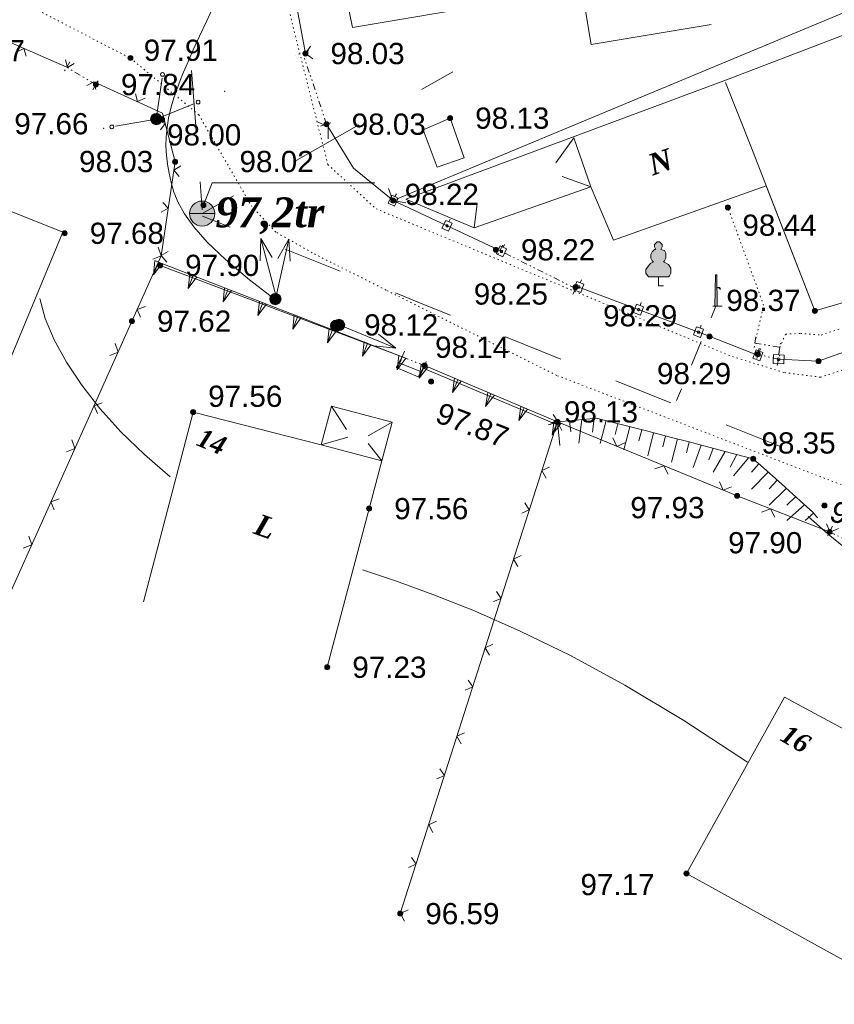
# Model space of a CAD drawing. Header units: millimetres. Extents: x 9396 to 25236, y 15106 to 31102.
# Tile 65 of 256: x 10563 to 10628, y 16249 to 16327. Entities that reach past the tile are written whole.
import ezdxf
from ezdxf.enums import TextEntityAlignment as Align

# ---------------------------------------------------------------- set-up
doc = ezdxf.new("R2010")
doc.units = ezdxf.units.MM
for name, pattern in [('DIVIDE', [1.25, 0.5, -0.25, 0, -0.25, 0, -0.25]), ('DOT', [0.25, 0, -0.25]), ('HIDDEN', [0.375, 0.25, -0.125])]:
    doc.linetypes.add(name, pattern=pattern)
for name, color, linetype, lineweight, true_color in [('1001010', 7, 'Continuous', 9, 0x000000), ('10010110', 7, 'Continuous', 20, 0xa25100), ('10010212', 7, 'Continuous', 9, 0x000000), ('10010230', 7, 'Continuous', 20, 0x000000), ('1060000', 7, 'Continuous', 9, 0x000000), ('1070000', 7, 'DOT', 9, 0x000000), ('2030012', 7, 'Continuous', 9, 0x000000), ('21100200', 7, 'HIDDEN', 0, 0x800080), ('3000105', 7, 'DIVIDE', 9, 0x000000), ('3000113', 7, 'Continuous', 9, 0x000000), ('3000130', 7, 'Continuous', 9, 0x000000), ('3000260', 7, 'Continuous', 9, 0x000000), ('4000210', 7, 'Continuous', 9, 0x000000), ('5010210', 7, 'Continuous', 20, 0x008000), ('5010420', 7, 'Continuous', 9, 0x000000), ('5010530', 7, 'Continuous', 9, 0x000000), ('6011210', 1, 'Continuous', 9, 0xff0000), ('9010110', 7, 'Continuous', 9, 0x000000)]:
    doc.layers.add(name, color=color, linetype=linetype, lineweight=lineweight, true_color=true_color)
doc.styles.add('10', font='timesbi.ttf', dxfattribs={"height": 0.001481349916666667})
doc.styles.add('12', font='timesbi.ttf', dxfattribs={"height": 0.001692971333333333})
doc.styles.add('9', font='timesbi.ttf', dxfattribs={"height": 0.001692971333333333})
doc.styles.add('F2', font='arial.ttf', dxfattribs={"height": 0.001692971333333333})

# ---------------------------------------------------------------- blocks, each defined once
blk = doc.blocks.new('SYMBOL21100200')
at = {"true_color": 0x800080}
h = blk.add_hatch(color=216, dxfattribs=at)
edge = h.paths.add_edge_path()
edge.add_arc((0, 0), 0.1, 0, 360)
at = {"color": 216, "linetype": 'Continuous', "lineweight": 0, "true_color": 0x800080}
blk.add_circle((0, 0), 0.1, dxfattribs=at)
blk = doc.blocks.new('SYMBOL4000210')
at = {"true_color": 0xffffff}
blk.add_hatch(color=7, dxfattribs=at).paths.add_polyline_path([(0.05, 1.75), (-0.05, 1.75), (-0.15, 1.65), (-0.15, 1.55), (-0.1, 1.45), (-0.15, 1.45), (-0.25, 1.35), (-0.3, 1.25), (-0.3, 1.1), (-0.25, 1), (-0.2, 0.95), (-0.3, 0.9), (-0.35, 0.85), (-0.4, 0.8), (-0.5, 0.65), (-0.5, 0.5), (-0.4, 0.35), (-0.3, 0.35), (-0.1, 0.35), (0, 0.35), (0.15, 0.35), (0.4, 0.35), (0.45, 0.4), (0.5, 0.5), (0.5, 0.7), (0.4, 0.85), (0.2, 0.95), (0.25, 1), (0.3, 1.1), (0.3, 1.3), (0.25, 1.4), (0.1, 1.45), (0.15, 1.55), (0.15, 1.65)])
at = {"color": 18, "linetype": 'Continuous', "lineweight": 0, "true_color": 0x000000, "flags": 128}
blk.add_lwpolyline([(0.05, 1.75), (-0.05, 1.75), (-0.15, 1.65), (-0.15, 1.55), (-0.1, 1.45), (-0.15, 1.45), (-0.25, 1.35), (-0.3, 1.25), (-0.3, 1.1), (-0.25, 1), (-0.2, 0.95), (-0.3, 0.9), (-0.35, 0.85), (-0.4, 0.8), (-0.5, 0.65), (-0.5, 0.5), (-0.4, 0.35), (-0.3, 0.35), (-0.1, 0.35), (0, 0.35), (0.15, 0.35), (0.4, 0.35), (0.45, 0.4), (0.5, 0.5), (0.5, 0.7), (0.4, 0.85), (0.2, 0.95), (0.25, 1), (0.3, 1.1), (0.3, 1.3), (0.25, 1.4), (0.1, 1.45), (0.15, 1.55), (0.15, 1.65), (0.05, 1.75)], close=True, dxfattribs=at)
blk.add_lwpolyline([(0, 0.35), (0, 0), (0.2, 0)], dxfattribs=at)
blk = doc.blocks.new('SYMBOL5010420')
at = {"true_color": 0xffffff}
h = blk.add_hatch(color=7, dxfattribs=at)
edge = h.paths.add_edge_path()
edge.add_arc((0, 0), 0.5, 0, 360)
at = {"color": 18, "linetype": 'Continuous', "lineweight": 9, "true_color": 0x000000, "flags": 128}
blk.add_lwpolyline([(-0.5, 0), (0.5, 0)], dxfattribs=at)
at = {"color": 18, "linetype": 'Continuous', "lineweight": 9, "true_color": 0x000000}
blk.add_circle((0, 0), 0.5, dxfattribs=at)
blk = doc.blocks.new('SYMBOL5010530')
at = {"true_color": 0x000000}
for points in [[(-0.05, 0), (-0.025, 1.25), (0.025, 1.25), (0.05, 0)], [(0.025, 0.75), (0.15, 0.75), (0.175, 0.675), (0.15, 0.675), (0.125, 0.725), (0.025, 0.725)]]:
    blk.add_hatch(color=18, dxfattribs=at).paths.add_polyline_path(points)
at = {"color": 18, "linetype": 'Continuous', "lineweight": 0, "true_color": 0x000000, "flags": 128}
for points in [[(-0.05, 0), (-0.025, 1.25), (0.025, 1.25), (0.05, 0), (-0.05, 0)], [(0.025, 0.75), (0.15, 0.75), (0.175, 0.675), (0.15, 0.675), (0.125, 0.725), (0.025, 0.725), (0.025, 0.75)]]:
    blk.add_lwpolyline(points, close=True, dxfattribs=at)
blk.add_lwpolyline([(-0.125, 0), (0.25, 0)], dxfattribs=at)
blk = doc.blocks.new('SYMBOL2030012')
at = {"true_color": 0xffffff}
h = blk.add_hatch(color=7, dxfattribs=at)
edge = h.paths.add_edge_path()
edge.add_arc((0, 0), 0.225, 0, 360)
at = {"true_color": 0x000000}
h = blk.add_hatch(color=18, dxfattribs=at)
edge = h.paths.add_edge_path()
edge.add_arc((0, 0), 0.05, 0, 360)
at = {"color": 18, "linetype": 'Continuous', "lineweight": 0, "true_color": 0x000000}
for radius in [0.225, 0.05]:
    blk.add_circle((0, 0), radius, dxfattribs=at)

msp = doc.modelspace()

# ---------------------------------------------------------------- linework, layer by layer
at = {"layer": '1001010', "color": 253}
for p, q in [((10621.71154698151, 16317.29133991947), (10619.67696698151, 16322.36275991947)), ((10596.69771298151, 16315.61501991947), (10595.57517498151, 16318.58213991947)), ((10607.60173026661, 16317.93767233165), (10606.16642235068, 16315.95995086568)), ((10621.71154698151, 16317.29133991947), (10626.82506898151, 16304.13529991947)), ((10608.94835202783, 16314.02469543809), (10606.65023620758, 16314.87136968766)), ((10626.82506898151, 16304.13529991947), (10622.94328898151, 16314.12227991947)), ((10599.63493528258, 16310.75895190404), (10599.87684221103, 16312.69420733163)), ((10566.81940298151, 16310.42065991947), (10560.39437498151, 16294.94655991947)), ((10626.82506898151, 16304.13529991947), (10638.05757898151, 16307.42345991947)), ((10595.36488698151, 16299.30147991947), (10593.71541898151, 16299.97347991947)), ((10588.25836898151, 16296.53783991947), (10589.45570298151, 16294.68215991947)), ((10577.21673698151, 16296.06425991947), (10573.26742898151, 16280.92957991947)), ((10587.44207698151, 16293.44369991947), (10577.21673698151, 16296.06425991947)), ((10593.09294498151, 16295.26237991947), (10591.18125498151, 16294.17467991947)), ((10592.27665298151, 16292.16823991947), (10593.09294498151, 16295.26237991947)), ((10587.44207698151, 16293.44369991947), (10589.55727098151, 16294.07319991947)), ((10592.27665298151, 16292.16823991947), (10591.18125498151, 16293.56571991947)), ((10587.91764698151, 16275.69397991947), (10592.27665298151, 16292.16823991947)), ((10616.58539898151, 16259.24385991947), (10635.47210298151, 16248.80131991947))]:
    msp.add_line(p, q, dxfattribs=at)
for points in [[(10588.26908698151, 16334.99071991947, 0), (10589.94514298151, 16326.74179991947, 0), (10608.24136698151, 16329.87509991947, 0), (10608.96871898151, 16325.39895991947, 0), (10618.55518898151, 16326.99185991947, 0)], [(10619.77729298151, 16322.56339991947, 0), (10631.31784298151, 16326.98389991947, 0), (10638.05757898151, 16307.42345991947, 0)], [(10599.63493528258, 16310.75895190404, 0), (10594.1920293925, 16313.0570677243, 0), (10619.77729298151, 16322.56339991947, 0)], [(10560.95084098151, 16319.07403991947, 0), (10558.71353098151, 16313.6682597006, 0), (10566.81958698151, 16310.42065991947, 0)], [(10595.57517498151, 16318.58213991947, 0), (10597.72319098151, 16319.51039991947, 0), (10598.82815698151, 16316.35971991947, 0), (10596.69771298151, 16315.61501991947, 0)], [(10599.63493528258, 16310.75895190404, 0), (10608.94835202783, 16314.02469543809, 0), (10607.60173026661, 16317.93767233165, 0)], [(10622.93798098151, 16314.11745991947, 122.8163662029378), (10610.76265399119, 16309.79132419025, 0), (10608.94835202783, 16314.02469543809, 0)], [(10593.90353498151, 16300.46249991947, 0), (10593.40997898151, 16299.60693991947, 0), (10595.18162298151, 16298.87385991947, 0), (10595.68247098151, 16299.77173991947, 0)], [(10593.09294498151, 16295.26237991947, 0), (10588.25836898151, 16296.53783991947, 0), (10587.44207698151, 16293.44369991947, 0), (10592.27665298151, 16292.16823991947, 0)], [(10616.58558298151, 16259.24403991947, 0), (10624.39585498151, 16273.29939991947, 0), (10638.22623698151, 16265.86057991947, 0)]]:
    msp.add_polyline3d(points, dxfattribs=at)
at = {"layer": '10010110'}
for points in [[(10578.86882593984, 16328.50177434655, 0), (10578.28051407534, 16327.24304841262, 0), (10577.73160400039, 16326.0636891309, 0), (10577.2252941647, 16324.95766305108, 0), (10576.76478301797, 16323.91893672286, 0), (10576.35326900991, 16322.9414766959, 0), (10575.99395059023, 16322.0192495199, 0), (10575.69002620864, 16321.14622174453, 0), (10575.44469431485, 16320.31635991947, 0), (10575.26015350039, 16319.52338965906, 0), (10575.13460292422, 16318.76007283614, 0), (10575.06524188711, 16318.01893038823, 0), (10575.04926968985, 16317.2924832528, 0), (10575.0838856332, 16316.57325236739, 0), (10575.16628901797, 16315.85375866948, 0), (10575.29367914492, 16315.12652309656, 0), (10575.46325531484, 16314.38406658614, 0), (10575.6842086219, 16313.61452597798, 0), (10576.01369733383, 16312.78850172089, 0), (10576.52087151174, 16311.87221016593, 0), (10577.27488121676, 16310.83186766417, 0), (10578.34487651, 16309.63369056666, 0), (10579.80000745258, 16308.24389522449, 0), (10581.70942410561, 16306.6286979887, 0), (10584.14227653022, 16304.75431521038, 0)], [(10575.39350298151, 16290.88265991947, 0), (10573.32728932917, 16292.66465761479, 0), (10571.45379926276, 16294.49808023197, 0), (10569.78587786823, 16296.35722456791, 0), (10568.33637023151, 16298.21638741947, 0), (10567.11812143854, 16300.04986558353, 0), (10566.14397657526, 16301.83195585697, 0), (10565.42678072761, 16303.53695503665, 0), (10564.97937898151, 16305.13915991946, 0)], [(10648.63873982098, 16275.55872830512, 0), (10643.84957618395, 16277.4342964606, 6.450040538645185), (10639.85848304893, 16279.13945726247, 11.06912849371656), (10636.55135928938, 16280.70874616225, 13.85130579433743), (10633.81410377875, 16282.17669861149, 14.79061436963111), (10631.53261539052, 16283.57785006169, 13.8810961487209), (10629.59279299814, 16284.9467359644, 11.1167930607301), (10627.88053547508, 16286.31789177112, 6.491747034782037), (10626.28174169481, 16287.72585293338, 0)], [(10621.43828498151, 16268.12959991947, 0), (10616.37597622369, 16271.45414038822, 0), (10611.67015104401, 16274.26783616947, 0), (10607.31760258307, 16276.62530882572, 0), (10603.31512398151, 16278.58117991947, 0), (10599.65950837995, 16280.19007101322, 0), (10596.34754891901, 16281.50660366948, 0), (10593.37603873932, 16282.58539945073, 0), (10590.74177098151, 16283.48107991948, 0)]]:
    msp.add_polyline3d(points, dxfattribs=at)
at = {"layer": '10010212', "color": 253}
for p, q in [((10608.23088953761, 16295.46672905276), (10608.00088953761, 16293.57672905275)), ((10608.23088953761, 16295.46672905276), (10608.00088953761, 16293.57672905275)), ((10609.20088953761, 16295.55672905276), (10609.09088953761, 16294.45672905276)), ((10609.68088953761, 16295.50672905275), (10611.58088953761, 16295.01672905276)), ((10605.79088953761, 16295.22672905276), (10607.74088953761, 16295.41672905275)), ((10606.28088953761, 16295.27672905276), (10606.46088953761, 16293.38672905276)), ((10606.28088953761, 16295.27672905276), (10606.46088953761, 16293.38672905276)), ((10607.25088953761, 16295.36672905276), (10607.34088953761, 16294.47672905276)), ((10610.16088953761, 16295.38672905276), (10609.68088953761, 16293.54672905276)), ((10610.16088953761, 16295.38672905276), (10609.68088953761, 16293.54672905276)), ((10611.11088953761, 16295.13672905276), (10610.88088953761, 16294.26672905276)), ((10611.58088953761, 16295.01672905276), (10613.48088953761, 16294.52672905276)), ((10612.06088953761, 16294.89672905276), (10611.58088953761, 16293.05672905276)), ((10612.06088953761, 16294.89672905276), (10611.58088953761, 16293.05672905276)), ((10613.01088953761, 16294.65672905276), (10612.78088953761, 16293.77672905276)), ((10613.48088953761, 16294.52672905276), (10615.38088953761, 16294.03672905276)), ((10613.95088953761, 16294.40672905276), (10613.48088953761, 16292.56672905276)), ((10613.95088953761, 16294.40672905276), (10613.48088953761, 16292.56672905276)), ((10614.90088953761, 16294.16672905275), (10614.68088953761, 16293.28672905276)), ((10615.85088953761, 16293.91672905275), (10615.37088953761, 16292.07672905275)), ((10615.85088953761, 16293.91672905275), (10615.37088953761, 16292.07672905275)), ((10616.80088953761, 16293.67672905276), (10616.57088953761, 16292.80672905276)), ((10617.75088953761, 16293.42672905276), (10617.11088953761, 16291.63672905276)), ((10617.75088953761, 16293.42672905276), (10617.11088953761, 16291.63672905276)), ((10617.28088953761, 16293.54672905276), (10619.17088953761, 16293.04672905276)), ((10618.70088953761, 16293.17672905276), (10618.37088953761, 16292.24672905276)), ((10619.65088953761, 16292.92672905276), (10618.70088953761, 16291.27672905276)), ((10619.65088953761, 16292.92672905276), (10618.70088953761, 16291.27672905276)), ((10619.17088953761, 16293.04672905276), (10621.07088953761, 16292.55672905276)), ((10620.59088953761, 16292.67672905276), (10620.05088953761, 16291.65672905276)), ((10621.54088953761, 16292.42672905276), (10620.32088953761, 16290.97672905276)), ((10621.54088953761, 16292.42672905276), (10620.32088953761, 16290.97672905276)), ((10622.36088953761, 16291.92672905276), (10621.75088953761, 16291.25672905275)), ((10622.72088953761, 16291.60672905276), (10624.18088953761, 16290.29672905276)), ((10623.09088953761, 16291.27672905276), (10621.77088953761, 16289.90672905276)), ((10623.09088953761, 16291.27672905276), (10621.77088953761, 16289.90672905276)), ((10623.81088953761, 16290.61672905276), (10623.17088953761, 16289.94672905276)), ((10624.54088953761, 16289.96672905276), (10623.18088953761, 16288.64672905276)), ((10624.54088953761, 16289.96672905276), (10623.18088953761, 16288.64672905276)), ((10624.18088953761, 16290.29672905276), (10625.64088953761, 16288.98672905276)), ((10625.27088953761, 16289.30672905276), (10624.58088953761, 16288.63672905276)), ((10626.00088953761, 16288.65672905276), (10624.58088953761, 16287.39672905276)), ((10626.00088953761, 16288.65672905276), (10624.58088953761, 16287.39672905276)), ((10626.72088953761, 16287.99672905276), (10626.04088953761, 16287.40672905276))]:
    msp.add_line(p, q, dxfattribs=at)
for points in [[(10607.74088953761, 16295.41672905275, 0), (10609.42088953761, 16295.57672905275, 0), (10609.68088953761, 16295.50672905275, 0)], [(10615.38088953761, 16294.03672905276, 0), (10616.80088953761, 16293.67672905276, 0), (10617.28088953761, 16293.54672905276, 0)], [(10621.07088953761, 16292.55672905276, 0), (10621.90088953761, 16292.33672905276, 0), (10622.72088953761, 16291.60672905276, 0)], [(10625.64088953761, 16288.98672905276, 0), (10626.65088953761, 16288.07672905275, 0), (10627.04088953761, 16287.61672905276, 0)]]:
    msp.add_polyline3d(points, dxfattribs=at)
at = {"layer": '10010230', "color": 253}
for p, q in [((10574.45088953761, 16308.03672905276), (10574.05088953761, 16307.00672905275)), ((10574.4504573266, 16308.03476116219), (10593.90353498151, 16300.46249991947)), ((10577.23088953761, 16306.95672905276), (10576.83088953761, 16305.92672905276)), ((10580.01088953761, 16305.86672905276), (10579.61088953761, 16304.84672905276)), ((10582.79088953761, 16304.78672905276), (10582.39088953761, 16303.76672905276)), ((10585.57088953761, 16303.70672905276), (10585.17088953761, 16302.68672905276)), ((10588.34088953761, 16302.62672905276), (10587.95088953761, 16301.59672905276)), ((10591.12088953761, 16301.54672905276), (10590.72088953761, 16300.51672905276)), ((10593.90088953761, 16300.46672905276), (10593.50088953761, 16299.43672905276)), ((10595.68088953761, 16299.77672905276), (10595.25088953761, 16298.75672905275)), ((10595.68247098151, 16299.77173991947), (10606.27594898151, 16295.27733991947)), ((10598.33088953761, 16298.64672905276), (10597.90088953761, 16297.63672905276)), ((10600.98088953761, 16297.52672905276), (10600.55088953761, 16296.50672905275)), ((10603.63088953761, 16296.39672905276), (10603.20088953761, 16295.38672905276)), ((10606.29088953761, 16295.27672905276), (10605.86088953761, 16294.25672905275))]:
    msp.add_line(p, q, dxfattribs=at)
for points in [[(10574.17088953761, 16308.14672905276, 0), (10574.05088953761, 16307.00672905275, 0), (10574.73088953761, 16307.92672905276, 0)], [(10576.95088953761, 16307.05672905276, 0), (10576.83088953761, 16305.92672905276, 0), (10577.51088953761, 16306.84672905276, 0)], [(10579.73088953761, 16305.97672905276, 0), (10579.61088953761, 16304.84672905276, 0), (10580.29088953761, 16305.76672905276, 0)], [(10582.51088953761, 16304.89672905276, 0), (10582.39088953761, 16303.76672905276, 0), (10583.06088953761, 16304.67672905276, 0)], [(10585.29088953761, 16303.81672905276, 0), (10585.17088953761, 16302.68672905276, 0), (10585.84088953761, 16303.59672905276, 0)], [(10588.07088953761, 16302.73672905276, 0), (10587.95088953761, 16301.59672905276, 0), (10588.62088953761, 16302.51672905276, 0)], [(10590.85088953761, 16301.65672905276, 0), (10590.72088953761, 16300.51672905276, 0), (10591.40088953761, 16301.43672905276, 0)], [(10593.63088953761, 16300.56672905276, 0), (10593.50088953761, 16299.43672905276, 0), (10594.18088953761, 16300.35672905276, 0)], [(10595.42088953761, 16299.88672905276, 0), (10595.25088953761, 16298.75672905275, 0), (10595.95088953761, 16299.65672905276, 0)], [(10598.07088953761, 16298.75672905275, 0), (10597.90088953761, 16297.63672905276, 0), (10598.60088953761, 16298.53672905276, 0)], [(10600.72088953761, 16297.63672905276, 0), (10600.55088953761, 16296.50672905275, 0), (10601.25088953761, 16297.40672905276, 0)], [(10603.36088953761, 16296.51672905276, 0), (10603.20088953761, 16295.38672905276, 0), (10603.89088953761, 16296.28672905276, 0)], [(10606.02088953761, 16295.38672905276, 0), (10605.86088953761, 16294.25672905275, 0), (10606.55088953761, 16295.15672905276, 0)]]:
    msp.add_polyline3d(points, dxfattribs=at)
for points in [[(10574.17088953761, 16308.14672905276, 0), (10574.05088953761, 16307.00672905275, 0), (10574.73088953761, 16307.92672905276, 0), (10574.17088953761, 16308.14672905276, 0)], [(10576.95088953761, 16307.05672905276, 0), (10576.83088953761, 16305.92672905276, 0), (10577.51088953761, 16306.84672905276, 0), (10576.95088953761, 16307.05672905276, 0)], [(10579.73088953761, 16305.97672905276, 0), (10579.61088953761, 16304.84672905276, 0), (10580.29088953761, 16305.76672905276, 0), (10579.73088953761, 16305.97672905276, 0)], [(10582.51088953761, 16304.89672905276, 0), (10582.39088953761, 16303.76672905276, 0), (10583.06088953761, 16304.67672905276, 0), (10582.51088953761, 16304.89672905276, 0)], [(10585.29088953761, 16303.81672905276, 0), (10585.17088953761, 16302.68672905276, 0), (10585.84088953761, 16303.59672905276, 0), (10585.29088953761, 16303.81672905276, 0)], [(10588.07088953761, 16302.73672905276, 0), (10587.95088953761, 16301.59672905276, 0), (10588.62088953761, 16302.51672905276, 0), (10588.07088953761, 16302.73672905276, 0)], [(10590.85088953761, 16301.65672905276, 0), (10590.72088953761, 16300.51672905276, 0), (10591.40088953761, 16301.43672905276, 0), (10590.85088953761, 16301.65672905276, 0)], [(10593.63088953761, 16300.56672905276, 0), (10593.50088953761, 16299.43672905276, 0), (10594.18088953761, 16300.35672905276, 0), (10593.63088953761, 16300.56672905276, 0)], [(10595.42088953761, 16299.88672905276, 0), (10595.25088953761, 16298.75672905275, 0), (10595.95088953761, 16299.65672905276, 0), (10595.42088953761, 16299.88672905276, 0)], [(10598.07088953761, 16298.75672905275, 0), (10597.90088953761, 16297.63672905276, 0), (10598.60088953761, 16298.53672905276, 0), (10598.07088953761, 16298.75672905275, 0)], [(10600.72088953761, 16297.63672905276, 0), (10600.55088953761, 16296.50672905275, 0), (10601.25088953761, 16297.40672905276, 0), (10600.72088953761, 16297.63672905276, 0)], [(10603.36088953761, 16296.51672905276, 0), (10603.20088953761, 16295.38672905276, 0), (10603.89088953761, 16296.28672905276, 0), (10603.36088953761, 16296.51672905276, 0)], [(10606.02088953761, 16295.38672905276, 0), (10605.86088953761, 16294.25672905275, 0), (10606.55088953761, 16295.15672905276, 0), (10606.02088953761, 16295.38672905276, 0)]]:
    msp.add_polyline3d(points, close=True, dxfattribs=at)
at = {"layer": '1060000', "color": 253}
msp.add_polyline3d([(10578.04747298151, 16312.57009991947, 0), (10578.74724898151, 16314.36163991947, 0), (10591.71170498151, 16314.36163991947, 0)], dxfattribs=at)
at = {"layer": '1070000', "color": 253}
msp.add_line((10643.63059298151, 16304.26571991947), (10627.27290098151, 16298.84871991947), dxfattribs=at)
for points in [[(10587.96907498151, 16315.81029991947, 0), (10579.69954098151, 16348.60277991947, 0), (10578.84067498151, 16357.47037991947, 0)], [(10557.41159698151, 16331.96137991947, 0), (10572.21322498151, 16324.30825991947, 0), (10577.67330898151, 16319.78175991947, 0), (10581.90399898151, 16312.46367991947, 0)], [(10587.96907498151, 16315.81029991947, 0), (10591.80800498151, 16312.28217991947, 0), (10620.08535498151, 16300.54131991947, 0)], [(10634.47210898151, 16288.13895991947, 0), (10606.22780898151, 16298.98685991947, 0), (10592.60175698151, 16305.79989991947, 0), (10586.71477098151, 16308.77645991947, 0), (10583.80435098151, 16310.43009991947, 0), (10581.90399898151, 16312.46367991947, 0)], [(10622.03754898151, 16301.56639991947, 0), (10622.73419698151, 16304.58349991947, 0), (10619.88005698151, 16312.39321991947, 0)], [(10624.01927498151, 16301.22753991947, 0), (10624.48398898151, 16302.27763991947, 0), (10625.67465498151, 16302.34377991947, 0), (10627.32826298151, 16302.21147991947, 0), (10637.51468698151, 16305.58491991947, 0)], [(10627.27290098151, 16298.84871991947, 0), (10624.35176298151, 16299.21839991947, 0), (10620.08535498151, 16300.54131991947, 0)]]:
    msp.add_polyline3d(points, dxfattribs=at)
at = {"layer": '3000105', "color": 253}
for p, q in [((10586.43594435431, 16324.88978056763), (10585.39266392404, 16324.54111748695)), ((10587.86510098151, 16319.03595991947), (10585.96172597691, 16324.73129734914)), ((10567.38703954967, 16324.0229651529), (10566.82248390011, 16323.07889051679)), ((10569.46230098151, 16322.19937991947), (10567.13042334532, 16323.5938403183)), ((10569.20568477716, 16321.77025508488), (10569.77024042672, 16322.71432972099)), ((10587.39088260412, 16318.87747670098), (10588.43416303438, 16319.22613978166)), ((10601.91475097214, 16309.39186353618, 108.6876884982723), (10601.42281601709, 16308.40799362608, 108.6876884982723)), ((10607.73881738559, 16305.92081333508, 108.6876884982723), (10601.69114417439, 16308.94464994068, 108.6876884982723)), ((10607.51521058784, 16305.47359973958, 108.6876884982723), (10608.00714554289, 16306.45746964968, 108.6876884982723)), ((10622.12182203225, 16302.05924680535), (10621.93642132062, 16300.97498365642)), ((10623.93500193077, 16300.7346930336), (10624.12040264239, 16301.81895618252)), ((10622.03754898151, 16301.56639991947), (10624.01927498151, 16301.22753991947)), ((10622.37816513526, 16301.1610403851, 167.9137974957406), (10622.122251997, 16300.09122336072, 167.9137974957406)), ((10594.0845194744, 16300.92859498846), (10593.68635359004, 16299.90318583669)), ((10593.90353498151, 16300.46249991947), (10595.68247098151, 16299.77173991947)), ((10595.50148648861, 16299.30564485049), (10595.89965237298, 16300.33105400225)), ((10623.92898098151, 16300.27595991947, 139.2546949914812), (10622.26184098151, 16300.67475991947, 196.5729)), ((10623.81265682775, 16299.78967945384, 167.9137974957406), (10624.06856996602, 16300.85949647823, 167.9137974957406)), ((10628.21797512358, 16286.95051964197), (10627.73281321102, 16285.96329225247)), ((10629.70423098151, 16285.66299991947), (10627.99744698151, 16286.50177991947))]:
    msp.add_line(p, q, dxfattribs=at)
at = {"layer": '3000113', "color": 253}
for p, q in [((10593.17273298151, 16312.94235991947), (10632.37876223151, 16329.29359679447)), ((10574.57882098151, 16307.77009991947), (10593.90353498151, 16300.46249991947)), ((10595.56087799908, 16299.55375780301), (10606.21203195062, 16295.07720217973))]:
    msp.add_line(p, q, dxfattribs=at)
at = {"layer": '3000130', "color": 253}
for p, q in [((10593.17273298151, 16312.94235991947, 24.37198423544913), (10601.69114417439, 16308.94464994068, 24.37198423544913)), ((10593.43088953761, 16313.48672905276, 24.37198423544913), (10593.32088953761, 16313.25672905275, 24.37198423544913)), ((10597.73088953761, 16311.46672905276, 24.37198423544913), (10597.62088953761, 16311.23672905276, 24.37198423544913)), ((10602.07088953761, 16309.42672905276, 24.37198423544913), (10601.96088953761, 16309.20672905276, 24.37198423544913)), ((10608.19088953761, 16306.60672905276, 24.37198423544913), (10608.10088953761, 16306.36672905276, 24.37198423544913)), ((10612.97088953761, 16304.80672905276, 24.37198423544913), (10612.88088953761, 16304.56672905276, 24.37198423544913)), ((10617.75088953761, 16303.00672905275, 24.37198423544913), (10617.66088953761, 16302.76672905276, 24.37198423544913)), ((10622.50088953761, 16301.14672905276, 24.37198423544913), (10622.40088953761, 16300.91672905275, 24.37198423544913)), ((10623.96088953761, 16300.87672905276, 73.11176054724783), (10623.95088953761, 16300.62672905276, 73.11176054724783))]:
    msp.add_line(p, q, dxfattribs=at)
for points in [[(10592.77088953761, 16312.74672905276, 24.37198423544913), (10593.27088953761, 16312.50672905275, 24.37198423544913), (10593.57088953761, 16313.13672905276, 24.37198423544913), (10593.07088953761, 16313.37672905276, 24.37198423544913), (10592.77088953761, 16312.74672905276, 24.37198423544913)], [(10593.17088953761, 16312.85672905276, 24.37198423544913), (10593.22088953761, 16312.86672905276, 24.37198423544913), (10593.25088953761, 16312.89672905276, 24.37198423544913), (10593.26088953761, 16312.94672905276, 24.37198423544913), (10593.25088953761, 16312.98672905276, 24.37198423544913), (10593.22088953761, 16313.01672905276, 24.37198423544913), (10593.17088953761, 16313.03672905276, 24.37198423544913), (10593.13088953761, 16313.01672905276, 24.37198423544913), (10593.09088953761, 16312.98672905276, 24.37198423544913), (10593.08088953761, 16312.94672905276, 24.37198423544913), (10593.09088953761, 16312.89672905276, 24.37198423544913), (10593.13088953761, 16312.86672905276, 24.37198423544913), (10593.17088953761, 16312.85672905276, 24.37198423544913)], [(10597.07088953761, 16310.72672905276, 24.37198423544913), (10597.58088953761, 16310.48672905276, 24.37198423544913), (10597.87088953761, 16311.12672905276, 24.37198423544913), (10597.37088953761, 16311.35672905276, 24.37198423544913), (10597.07088953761, 16310.72672905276, 24.37198423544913)], [(10597.47088953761, 16310.83672905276, 24.37198423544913), (10597.52088953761, 16310.84672905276, 24.37198423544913), (10597.55088953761, 16310.87672905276, 24.37198423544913), (10597.56088953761, 16310.92672905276, 24.37198423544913), (10597.55088953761, 16310.96672905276, 24.37198423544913), (10597.52088953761, 16310.99672905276, 24.37198423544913), (10597.47088953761, 16311.01672905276, 24.37198423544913), (10597.43088953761, 16310.99672905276, 24.37198423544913), (10597.40088953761, 16310.96672905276, 24.37198423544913), (10597.38088953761, 16310.92672905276, 24.37198423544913), (10597.40088953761, 16310.87672905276, 24.37198423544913), (10597.43088953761, 16310.84672905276, 24.37198423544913), (10597.47088953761, 16310.83672905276, 24.37198423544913)], [(10601.41088953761, 16308.68672905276, 24.37198423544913), (10601.92088953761, 16308.44672905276, 24.37198423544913), (10602.21088953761, 16309.08672905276, 24.37198423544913), (10601.71088953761, 16309.31672905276, 24.37198423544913), (10601.41088953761, 16308.68672905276, 24.37198423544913)], [(10601.81088953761, 16308.79672905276, 24.37198423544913), (10601.86088953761, 16308.80672905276, 24.37198423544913), (10601.89088953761, 16308.83672905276, 24.37198423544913), (10601.90088953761, 16308.88672905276, 24.37198423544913), (10601.89088953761, 16308.92672905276, 24.37198423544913), (10601.86088953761, 16308.96672905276, 24.37198423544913), (10601.81088953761, 16308.97672905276, 24.37198423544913), (10601.77088953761, 16308.96672905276, 24.37198423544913), (10601.74088953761, 16308.92672905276, 24.37198423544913), (10601.72088953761, 16308.88672905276, 24.37198423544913), (10601.74088953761, 16308.83672905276, 24.37198423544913), (10601.77088953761, 16308.80672905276, 24.37198423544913), (10601.81088953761, 16308.79672905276, 24.37198423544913)], [(10607.58088953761, 16305.81672905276, 24.37198423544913), (10608.14088953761, 16305.60672905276, 24.37198423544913), (10608.38088953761, 16306.26672905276, 24.37198423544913), (10607.82088953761, 16306.47672905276, 24.37198423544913), (10607.58088953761, 16305.81672905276, 24.37198423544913)], [(10607.98088953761, 16305.94672905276, 24.37198423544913), (10608.03088953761, 16305.95672905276, 24.37198423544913), (10608.06088953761, 16305.99672905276, 24.37198423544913), (10608.07088953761, 16306.04672905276, 24.37198423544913), (10608.06088953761, 16306.08672905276, 24.37198423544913), (10608.03088953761, 16306.12672905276, 24.37198423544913), (10607.98088953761, 16306.13672905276, 24.37198423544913), (10607.93088953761, 16306.12672905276, 24.37198423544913), (10607.90088953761, 16306.08672905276, 24.37198423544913), (10607.89088953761, 16306.04672905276, 24.37198423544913), (10607.90088953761, 16305.99672905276, 24.37198423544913), (10607.93088953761, 16305.95672905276, 24.37198423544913), (10607.98088953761, 16305.94672905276, 24.37198423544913)], [(10612.36088953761, 16304.01672905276, 24.37198423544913), (10612.91088953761, 16303.80672905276, 24.37198423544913), (10613.16088953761, 16304.46672905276, 24.37198423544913), (10612.60088953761, 16304.67672905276, 24.37198423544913), (10612.36088953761, 16304.01672905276, 24.37198423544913)], [(10612.76088953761, 16304.14672905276, 24.37198423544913), (10612.80088953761, 16304.16672905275, 24.37198423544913), (10612.84088953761, 16304.19672905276, 24.37198423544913), (10612.85088953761, 16304.24672905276, 24.37198423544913), (10612.84088953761, 16304.28672905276, 24.37198423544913), (10612.80088953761, 16304.32672905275, 24.37198423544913), (10612.76088953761, 16304.33672905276, 24.37198423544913), (10612.71088953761, 16304.32672905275, 24.37198423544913), (10612.68088953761, 16304.28672905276, 24.37198423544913), (10612.67088953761, 16304.24672905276, 24.37198423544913), (10612.68088953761, 16304.19672905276, 24.37198423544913), (10612.71088953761, 16304.16672905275, 24.37198423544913), (10612.76088953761, 16304.14672905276, 24.37198423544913)], [(10617.13088953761, 16302.21672905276, 24.37198423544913), (10617.69088953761, 16302.00672905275, 24.37198423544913), (10617.94088953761, 16302.66672905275, 24.37198423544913), (10617.38088953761, 16302.87672905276, 24.37198423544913), (10617.13088953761, 16302.21672905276, 24.37198423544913)], [(10617.54088953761, 16302.34672905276, 24.37198423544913), (10617.58088953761, 16302.36672905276, 24.37198423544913), (10617.62088953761, 16302.39672905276, 24.37198423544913), (10617.63088953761, 16302.44672905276, 24.37198423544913), (10617.62088953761, 16302.48672905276, 24.37198423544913), (10617.58088953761, 16302.52672905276, 24.37198423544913), (10617.54088953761, 16302.53672905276, 24.37198423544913), (10617.49088953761, 16302.52672905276, 24.37198423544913), (10617.46088953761, 16302.48672905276, 24.37198423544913), (10617.44088953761, 16302.44672905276, 24.37198423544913), (10617.46088953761, 16302.39672905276, 24.37198423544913), (10617.49088953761, 16302.36672905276, 24.37198423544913), (10617.54088953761, 16302.34672905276, 24.37198423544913)], [(10621.87088953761, 16300.37672905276, 24.37198423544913), (10622.43088953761, 16300.15672905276, 24.37198423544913), (10622.68088953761, 16300.80672905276, 24.37198423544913), (10622.13088953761, 16301.02672905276, 24.37198423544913), (10621.87088953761, 16300.37672905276, 24.37198423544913)], [(10622.28088953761, 16300.49672905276, 24.37198423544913), (10622.32088953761, 16300.50672905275, 24.37198423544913), (10622.36088953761, 16300.54672905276, 24.37198423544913), (10622.37088953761, 16300.58672905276, 24.37198423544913), (10622.36088953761, 16300.63672905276, 24.37198423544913), (10622.32088953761, 16300.66672905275, 24.37198423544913), (10622.28088953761, 16300.68672905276, 24.37198423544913), (10622.23088953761, 16300.66672905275, 24.37198423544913), (10622.20088953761, 16300.63672905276, 24.37198423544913), (10622.18088953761, 16300.58672905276, 24.37198423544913), (10622.20088953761, 16300.54672905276, 24.37198423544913), (10622.23088953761, 16300.50672905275, 24.37198423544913), (10622.28088953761, 16300.49672905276, 24.37198423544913)], [(10623.49088953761, 16299.94672905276, 73.11176054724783), (10624.33088953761, 16299.90672905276, 73.11176054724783), (10624.37088953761, 16300.60672905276, 73.11176054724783), (10623.52088953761, 16300.64672905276, 73.11176054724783), (10623.49088953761, 16299.94672905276, 73.11176054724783)], [(10623.93088953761, 16300.16672905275, 73.11176054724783), (10623.98088953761, 16300.17672905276, 73.11176054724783), (10624.02088953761, 16300.21672905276, 73.11176054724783), (10624.04088953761, 16300.27672905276, 73.11176054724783), (10624.02088953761, 16300.32672905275, 73.11176054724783), (10623.98088953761, 16300.37672905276, 73.11176054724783), (10623.93088953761, 16300.38672905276, 73.11176054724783), (10623.87088953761, 16300.37672905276, 73.11176054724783), (10623.83088953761, 16300.32672905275, 73.11176054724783), (10623.82088953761, 16300.27672905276, 73.11176054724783), (10623.83088953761, 16300.21672905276, 73.11176054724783), (10623.87088953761, 16300.17672905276, 73.11176054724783), (10623.93088953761, 16300.16672905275, 73.11176054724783)]]:
    msp.add_polyline3d(points, close=True, dxfattribs=at)
for points in [[(10607.98072431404, 16306.04176679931, 24.37198423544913), (10618.26176877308, 16302.17125594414, 24.37198423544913), (10622.25323309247, 16300.59886090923, 24.37198423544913)], [(10623.92898098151, 16300.27595991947, 121.8515368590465), (10627.09137166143, 16300.11504705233, 24.37198423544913), (10637.85622997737, 16303.92508117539, 24.37198423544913)]]:
    msp.add_polyline3d(points, dxfattribs=at)
at = {"layer": '3000260', "color": 253}
for p, q in [((10586.17374098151, 16324.67269991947), (10583.86569098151, 16337.18865991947)), ((10557.45138698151, 16327.80065991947), (10567.13042334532, 16323.5938403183)), ((10574.67599498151, 16308.53807991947), (10559.00729098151, 16273.57117991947)), ((10593.74568698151, 16256.04243991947), (10606.27594898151, 16295.27733991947))]:
    msp.add_line(p, q, dxfattribs=at)
for points in [[(10563.12088953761, 16324.79672905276, 0), (10563.72088953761, 16325.07672905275, 0), (10563.90088953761, 16324.45672905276, 0)], [(10586.76088953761, 16324.25672905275, 0), (10586.17088953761, 16324.68672905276, 0), (10586.57088953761, 16325.26672905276, 0)], [(10567.04088953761, 16324.17672905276, 0), (10567.20088953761, 16323.56672905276, 0), (10567.74088953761, 16323.87672905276, 0)], [(10569.45088953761, 16321.80672905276, 0), (10569.30088953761, 16322.42672905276, 0), (10568.74088953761, 16322.12672905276, 0)], [(10574.67599498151, 16308.53807991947, 0), (10575.78066298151, 16316.04269991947, 0), (10574.78559098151, 16319.92027991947, 0), (10569.35375340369, 16322.40277064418, 0)], [(10573.39088953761, 16321.10672905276, 0), (10572.78088953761, 16320.83672905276, 0), (10572.61088953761, 16321.46672905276, 0)], [(10574.61088953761, 16318.58672905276, 0), (10575.00088953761, 16319.08672905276, 0), (10574.42088953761, 16319.33672905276, 0)], [(10587.99088953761, 16317.86672905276, 0), (10587.99088953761, 16318.83672905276, 0), (10587.15088953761, 16319.23672905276, 0)], [(10593.17273298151, 16312.94235991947, 0), (10590.01202698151, 16315.52043991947, 0), (10587.86510098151, 16319.03595991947, 0)], [(10576.11088953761, 16314.85672905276, 0), (10575.68088953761, 16315.36672905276, 0), (10576.24088953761, 16315.70672905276, 0)], [(10594.18088953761, 16312.76672905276, 0), (10593.16088953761, 16312.95672905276, 0), (10592.80088953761, 16313.89672905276, 0)], [(10574.68088953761, 16312.01672905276, 0), (10575.23088953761, 16312.33672905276, 0), (10574.80088953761, 16312.78672905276, 0)], [(10574.43088953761, 16309.22672905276, 0), (10574.67088953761, 16308.52672905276, 0), (10574.00088953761, 16308.26672905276, 0)], [(10575.11088953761, 16308.03672905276, 0), (10574.68088953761, 16308.54672905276, 0), (10575.23088953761, 16308.88672905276, 0)], [(10573.41088953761, 16304.48672905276, 0), (10572.76088953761, 16304.25672905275, 0), (10573.02088953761, 16303.62672905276, 0)], [(10570.99088953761, 16301.53672905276, 0), (10571.23088953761, 16300.84672905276, 0), (10570.56088953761, 16300.57672905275, 0)], [(10569.97088953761, 16296.80672905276, 0), (10569.31088953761, 16296.56672905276, 0), (10569.58088953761, 16295.94672905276, 0)], [(10605.69088953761, 16295.07672905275, 0), (10606.29088953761, 16295.32672905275, 0), (10605.94088953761, 16295.87672905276, 0)], [(10605.55088953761, 16295.03672905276, 0), (10606.29088953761, 16295.27672905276, 0), (10606.62088953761, 16294.59672905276, 0)], [(10606.27594898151, 16295.27733991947, 0), (10620.61693098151, 16289.37903991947, 0), (10627.99744698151, 16286.50177991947, 0)], [(10610.71088953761, 16293.99672905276, 0), (10611.01088953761, 16293.32672905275, 0), (10611.67088953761, 16293.59672905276, 0)], [(10567.55088953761, 16293.85672905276, 0), (10567.78088953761, 16293.15672905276, 0), (10567.12088953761, 16292.89672905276, 0)], [(10605.37088953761, 16290.79672905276, 0), (10605.04088953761, 16291.39672905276, 0), (10605.65088953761, 16291.67672905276, 0)], [(10614.05088953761, 16291.53672905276, 0), (10614.78088953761, 16291.77672905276, 0), (10615.11088953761, 16291.10672905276, 0)], [(10619.21088953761, 16290.49672905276, 0), (10619.50088953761, 16289.83672905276, 0), (10620.16088953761, 16290.10672905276, 0)], [(10566.52088953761, 16289.12672905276, 0), (10565.87088953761, 16288.88672905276, 0), (10566.14088953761, 16288.25672905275, 0)], [(10603.43088953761, 16288.00672905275, 0), (10604.03088953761, 16288.26672905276, 0), (10603.68088953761, 16288.80672905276, 0)], [(10622.56088953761, 16288.08672905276, 0), (10623.29088953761, 16288.33672905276, 0), (10623.63088953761, 16287.66672905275, 0)], [(10627.74088953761, 16287.13672905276, 0), (10628.05088953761, 16286.47672905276, 0), (10628.70088953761, 16286.76672905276, 0)], [(10564.10088953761, 16286.16672905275, 0), (10564.34088953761, 16285.47672905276, 0), (10563.67088953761, 16285.20672905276, 0)], [(10603.11088953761, 16283.72672905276, 0), (10602.78088953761, 16284.32672905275, 0), (10603.39088953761, 16284.60672905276, 0)], [(10601.17088953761, 16280.93672905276, 0), (10601.78088953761, 16281.19672905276, 0), (10601.42088953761, 16281.73672905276, 0)], [(10600.85088953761, 16276.65672905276, 0), (10600.52088953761, 16277.25672905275, 0), (10601.14088953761, 16277.53672905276, 0)], [(10598.91088953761, 16273.86672905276, 0), (10599.52088953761, 16274.12672905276, 0), (10599.17088953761, 16274.66672905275, 0)], [(10598.60088953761, 16269.58672905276, 0), (10598.26088953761, 16270.18672905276, 0), (10598.88088953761, 16270.46672905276, 0)], [(10596.66088953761, 16266.79672905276, 0), (10597.26088953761, 16267.05672905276, 0), (10596.91088953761, 16267.59672905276, 0)], [(10596.34088953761, 16262.51672905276, 0), (10596.01088953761, 16263.11672905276, 0), (10596.62088953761, 16263.40672905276, 0)], [(10594.40088953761, 16259.72672905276, 0), (10595.00088953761, 16259.98672905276, 0), (10594.65088953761, 16260.52672905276, 0)], [(10594.08088953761, 16255.44672905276, 0), (10593.75088953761, 16256.04672905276, 0), (10594.36088953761, 16256.33672905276, 0)]]:
    msp.add_polyline3d(points, dxfattribs=at)
at = {"layer": '5010210'}
for p, q in [((10577.10088953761, 16323.32672905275), (10577.43088953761, 16318.87672905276)), ((10597.94088953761, 16323.21672905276, 12.67748981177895), (10595.44088953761, 16321.80672905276, 12.67748981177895)), ((10585.44088953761, 16316.14672905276, 12.67748981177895), (10590.44088953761, 16318.97672905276, 12.67748981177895)), ((10577.94088953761, 16312.20672905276), (10577.77088953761, 16314.42672905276)), ((10580.44088953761, 16313.31672905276, 12.67748981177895), (10577.94088953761, 16311.90672905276, 12.67748981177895)), ((10577.97088953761, 16311.70672905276), (10580.17088953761, 16310.82672905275)), ((10588.96088953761, 16307.31672905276), (10584.57088953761, 16309.06672905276)), ((10593.36088953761, 16305.56672905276), (10595.55088953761, 16304.68672905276)), ((10595.55088953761, 16304.68672905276), (10597.75088953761, 16303.80672905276)), ((10618.54088953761, 16303.57672905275), (10618.93088953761, 16304.51672905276)), ((10606.54088953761, 16300.29672905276), (10602.15088953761, 16302.05672905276)), ((10617.76088953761, 16301.69672905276), (10616.97088953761, 16299.81672905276)), ((10610.94088953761, 16298.54672905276), (10613.13088953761, 16297.66672905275)), ((10615.79088953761, 16296.98672905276), (10616.18088953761, 16297.92672905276)), ((10613.13088953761, 16297.66672905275), (10615.33088953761, 16296.79672905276)), ((10624.12088953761, 16293.28672905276), (10619.73088953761, 16295.03672905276))]:
    msp.add_line(p, q, dxfattribs=at)
at = {"layer": '6011210'}
for p, q in [((10583.85678098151, 16305.16989991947, 4.889790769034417), (10582.62357758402, 16309.91217884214, 4.889790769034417)), ((10583.78110453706, 16305.08272065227), (10584.84136807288, 16309.86663549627)), ((10588.86076098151, 16303.01835991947), (10593.39662363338, 16301.16472834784))]:
    msp.add_line(p, q, dxfattribs=at)
for points in [[(10582.56751764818, 16308.14106131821, 4.889790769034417), (10582.62357758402, 16309.91217884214, 4.889790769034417), (10582.62357758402, 16309.91217884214, 4.889790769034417), (10583.53532967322, 16308.39273548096, 4.889790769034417)], [(10583.98536696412, 16308.31510009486, 0), (10584.84136807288, 16309.86663549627, 0), (10584.84136807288, 16309.86663549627, 0), (10584.96167611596, 16308.09871978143, 0)], [(10592.01210307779, 16302.27066814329, 0), (10593.39662363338, 16301.16472834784, 0), (10593.39662363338, 16301.16472834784, 0), (10591.63381092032, 16301.34498188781, 0)]]:
    msp.add_polyline3d(points, dxfattribs=at)
at = {"layer": '9010110', "color": 253}
for q in [(10574.73547681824, 16322.70832365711), (10577.33487729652, 16320.68481747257), (10571.02832510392, 16318.86952941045)]:
    msp.add_line((10574.27862498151, 16319.44009991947), q, dxfattribs=at)
for points in [[(10574.92700880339, 16323.00543490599, 0), (10574.90691261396, 16323.08043490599, 0), (10574.85200880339, 16323.13533871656, 0), (10574.77700880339, 16323.15543490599, 0), (10574.70200880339, 16323.13533871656, 0), (10574.64710499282, 16323.08043490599, 0), (10574.62700880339, 16323.00543490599, 0), (10574.64710499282, 16322.93043490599, 0), (10574.70200880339, 16322.87553109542, 0), (10574.77700880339, 16322.85543490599, 0), (10574.85200880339, 16322.87553109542, 0), (10574.90691261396, 16322.93043490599, 0), (10574.92700880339, 16323.00543490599, 0)], [(10577.76271841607, 16320.79797361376, 0), (10577.74262222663, 16320.87297361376, 0), (10577.68771841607, 16320.92787742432, 0), (10577.61271841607, 16320.94797361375, 0), (10577.53771841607, 16320.92787742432, 0), (10577.4828146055, 16320.87297361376, 0), (10577.46271841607, 16320.79797361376, 0), (10577.4828146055, 16320.72297361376, 0), (10577.53771841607, 16320.66806980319, 0), (10577.61271841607, 16320.64797361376, 0), (10577.68771841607, 16320.66806980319, 0), (10577.74262222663, 16320.72297361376, 0), (10577.76271841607, 16320.79797361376, 0)], [(10570.88284329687, 16318.81765936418, 0), (10570.86274710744, 16318.89265936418, 0), (10570.80784329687, 16318.94756317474, 0), (10570.73284329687, 16318.96765936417, 0), (10570.65784329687, 16318.94756317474, 0), (10570.6029394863, 16318.89265936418, 0), (10570.58284329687, 16318.81765936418, 0), (10570.6029394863, 16318.74265936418, 0), (10570.65784329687, 16318.68775555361, 0), (10570.73284329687, 16318.66765936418, 0), (10570.80784329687, 16318.68775555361, 0), (10570.86274710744, 16318.74265936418, 0), (10570.88284329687, 16318.81765936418, 0)]]:
    msp.add_polyline3d(points, close=True, dxfattribs=at)
at = {"layer": '9010110'}
for p in [(10579.74156220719, 16321.66498620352), (10570.07138159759, 16318.70154375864)]:
    msp.add_point(p, dxfattribs=at)

# ---------------------------------------------------------------- block references
at = {"layer": '2030012', "color": 253, "xscale": 2, "yscale": 2, "zscale": 2}
for p in [(10574.27862498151, 16319.44009991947), (10583.78110453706, 16305.08272065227), (10588.6281700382, 16302.9574534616), (10588.86076098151, 16303.01835991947)]:
    msp.add_blockref('SYMBOL2030012', p, dxfattribs=at)
at = {"layer": '21100200', "xscale": 2, "yscale": 2, "zscale": 2}
for p in [(10586.17374098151, 16324.67269991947, 196.06058), (10572.21798098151, 16324.31745991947, 195.82), (10569.46230098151, 16322.19937991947, 195.67064), (10574.74088098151, 16319.40559991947, 196.00694), (10587.86510098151, 16319.03595991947, 196.06268), (10597.71798098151, 16319.51745991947, 196.26), (10575.77798098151, 16316.03745991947, 196.06), (10578.03798098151, 16312.57745991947, 196.04), (10593.17798098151, 16312.93745991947, 196.44), (10619.87798098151, 16312.39745991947, 196.88), (10566.97092098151, 16310.32997991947, 195.35414), (10601.37474098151, 16309.01535991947, 196.44392), (10574.57882098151, 16307.77009991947, 195.79798), (10607.72650098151, 16306.02587991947, 196.50158), (10626.81798098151, 16304.13745991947, 196.74), (10572.33798098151, 16303.31745991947, 195.24), (10588.86076098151, 16303.01835991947, 196.23862), (10618.42416098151, 16302.08839991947, 196.58172), (10622.26184098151, 16300.67475991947, 196.5729), (10627.11598098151, 16300.11645991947, 196.56396), (10595.67798098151, 16299.77745991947, 196.28), (10596.19798098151, 16298.49745991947, 195.74), (10577.21673698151, 16296.06425991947, 195.12), (10606.27798098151, 16295.27745991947, 196.26), (10621.89798098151, 16292.33745991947, 196.7), (10620.61798098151, 16289.37745991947, 195.86), (10591.25798098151, 16288.35745991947, 195.12), (10627.57798098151, 16288.59745991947, 196.2), (10627.99798098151, 16286.49745991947, 195.8), (10587.91798098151, 16275.69745991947, 194.46), (10616.57798098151, 16259.23745991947, 194.34), (10593.73798098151, 16256.03745991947, 193.18)]:
    msp.add_blockref('SYMBOL21100200', p, dxfattribs=at)
at = {"layer": '4000210', "color": 253, "xscale": 2, "yscale": 2, "zscale": 2}
msp.add_blockref('SYMBOL4000210', (10614.33351498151, 16306.14353991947), dxfattribs=at)
at = {"layer": '5010420', "color": 253, "xscale": 2, "yscale": 2, "zscale": 2}
msp.add_blockref('SYMBOL5010420', (10577.93995484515, 16311.90344224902), dxfattribs=at)
at = {"layer": '5010530', "color": 253, "xscale": 2, "yscale": 2, "zscale": 2}
msp.add_blockref('SYMBOL5010530', (10618.93565498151, 16304.51683991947), dxfattribs=at)

# ---------------------------------------------------------------- texts
at = {"layer": '1001010', "color": 253, "style": '9'}
for s, rotation, p in [('N', 18.89999999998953, (10613.61164365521, 16315.72831211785, 30.64)), ('L', 340.1000000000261, (10582.22940698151, 16287.19397991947, 32.54))]:
    msp.add_text(s, height=1.692971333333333, rotation=rotation, dxfattribs=at).set_placement(p, align=Align.MIDDLE_LEFT)
at = {"layer": '1001010', "color": 1, "true_color": 0xff0000, "style": '10'}
for s, rotation, p in [('14', 337.6000000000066, (10577.66940698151, 16294.13397991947, 0.38)), ('16', 329.6999999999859, (10624.32590998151, 16270.55171991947))]:
    msp.add_text(s, height=1.481349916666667, rotation=rotation, dxfattribs=at).set_placement(p, align=Align.MIDDLE_LEFT)
at = {"layer": '21100200', "color": 253, "style": 'F2'}
for s, p in [('97.57', (10557.87138698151, 16324.90065991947, 108.0238)), ('97.91', (10573.27798098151, 16324.93745991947, 38.22)), ('98.03', (10588.17374098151, 16324.67269991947, 196.06058)), ('97.84', (10571.46230098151, 16322.19937991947, 195.67064)), ('97.66', (10562.95084098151, 16319.07403991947, 195.32526)), ('98.03', (10589.86510098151, 16319.03595991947, 196.06268)), ('98.13', (10599.71798098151, 16319.51745991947, 196.26)), ('98.00', (10575.14088098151, 16318.18559991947, 0.006940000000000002)), ('98.03', (10568.11798098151, 16316.05745991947)), ('98.02', (10580.91798098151, 16316.05745991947, 35.28)), ('98.22', (10594.09798098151, 16313.43745991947)), ('97.68', (10568.97092098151, 16310.32997991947, 195.35414)), ('98.44', (10621.03798098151, 16310.97745991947, 122.84)), ('98.22', (10603.37474098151, 16309.01535991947, 196.44392)), ('97.90', (10576.57882098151, 16307.77009991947, 195.79798)), ('98.25', (10599.60650098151, 16305.48587991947, 38.70158)), ('98.37', (10619.75798098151, 16304.97745991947, 22.54)), ('97.62', (10574.33798098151, 16303.31745991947, 195.24)), ('98.29', (10609.92416098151, 16303.74839991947, 8.52172)), ('98.12', (10590.86076098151, 16303.01835991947, 196.23862)), ('98.14', (10596.51798098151, 16301.23745991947, 129.84)), ('98.29', (10614.22184098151, 16299.13475991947, 54.6529)), ('97.56', (10578.41673698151, 16297.32425991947, 87.04)), ('98.13', (10606.79798098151, 16296.07745991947)), ('98.35', (10622.55798098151, 16293.59745991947)), ('97.56', (10593.25798098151, 16288.35745991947, 195.12)), ('97.93', (10612.09798098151, 16288.43745991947, 68.78)), ('97.90', (10619.89798098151, 16285.63745991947, 78)), ('97.23', (10589.91798098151, 16275.69745991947, 194.46)), ('97.17', (10608.11798098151, 16258.35745991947, 194.34)), ('96.59', (10595.73798098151, 16256.03745991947, 193.18))]:
    msp.add_text(s, height=1.692971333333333, dxfattribs=at).set_placement(p, align=Align.MIDDLE_LEFT)
for s, rotation, p in [('97.87', 338.7999999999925, (10596.73798098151, 16296.09745991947, 58.86)), ('98.10', 337.4000000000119, (10628.17798098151, 16288.27745991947, 86.1))]:
    msp.add_text(s, height=1.692971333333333, rotation=rotation, dxfattribs=at).set_placement(p, align=Align.MIDDLE_LEFT)
at = {"layer": '5010420', "color": 253, "style": '12'}
msp.add_text('97,2tr', height=2.3807409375, dxfattribs=at).set_placement((10578.99995484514, 16312.00344224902), align=Align.MIDDLE_LEFT)

doc.saveas('drawing.dxf')
